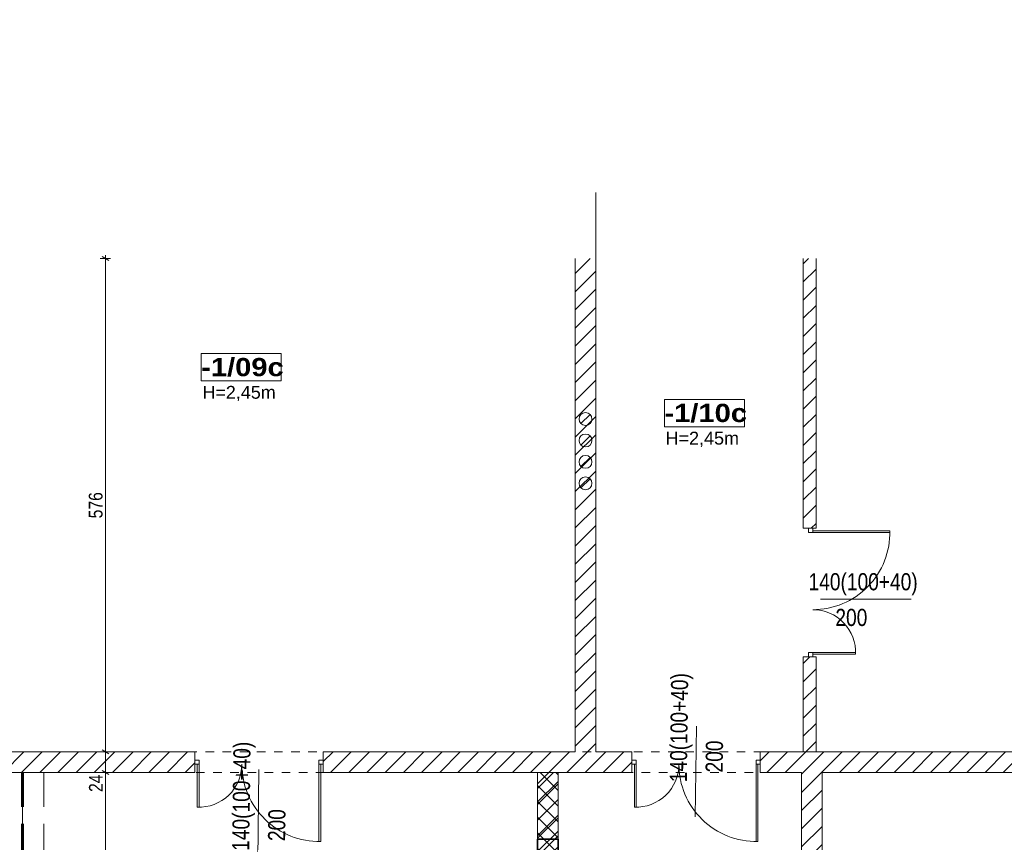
# Model space of a CAD drawing. Header units: centimetres. Extents: x 18292 to 3593338515, y 11794 to 62103.
# Tile 38 of 150: x 28190 to 29339, y 56615 to 57575. Entities that reach past the tile are written whole.
import ezdxf

# ---------------------------------------------------------------- set-up
doc = ezdxf.new("R2010")
doc.units = ezdxf.units.CM
doc.header["$MEASUREMENT"] = 0
doc.linetypes.add('ACAD_ISO02W100', pattern=[60, 40, -20])
doc.linetypes.add('Dashed-002', pattern=[20, 10, -10])
for name, color, linetype in [('499-Wymiary i opisy', 7, 'Continuous'), ('___WYBURZENIA', 7, 'Continuous'), ('__PROJEKTOWANE', 7, 'Continuous'), ('L1', 7, 'Continuous'), ('MF-NR', 7, 'Continuous'), ('MF_AREA_BLOCK', 7, 'Continuous'), ('MF_KRESKOWANIE', 7, 'Continuous'), ('MF_NR', 7, 'Continuous'), ('MF_OKNA', 7, 'Continuous'), ('MF_OPISY', 7, 'Continuous'), ('MF_przerywana', 7, 'Continuous'), ('MF_SCIANY_DZIAL', 7, 'Continuous'), ('MF_WIDOK', 7, 'Continuous')]:
    doc.layers.add(name, color=color, linetype=linetype)
doc.styles.add('GENERATED_STYLE_1', font='txt')
doc.styles.add('GENERATED_STYLE_2', font='txt')
doc.styles.add('GENERATED_STYLE_4', font='txt')
doc.styles.add('GENERATED_STYLE_5', font='txt')
doc.dimstyles.new('GENERATED_STYLE__4', dxfattribs={"dimtxt": 16, "dimasz": 6.08, "dimexe": 0.18, "dimexo": 0.0625, "dimgap": 0.09, "dimtad": 1, "dimdec": 0, "dimzin": 0, "dimdsep": 46, "dimtxsty": 'GENERATED_STYLE_4', "dimblk": 'ARROWHEAD_2', "dimblk1": 'ARROWHEAD_2', "dimblk2": 'ARROWHEAD_2', "dimcen": 0.09, "dimse1": 1, "dimse2": 1, "dimclrd": 7, "dimclre": 7, "dimclrt": 7, "dimadec": 0, "dimazin": 0, "dimtfac": 1, "dimtdec": 4, "dimtmove": 0, "dimatfit": 3, "dimfxl": 0, "dimtolj": 1, "dimtzin": 0, "dimarcsym": 0})
doc.dimstyles.new('GENERATED_STYLE__6', dxfattribs={"dimtxt": 16, "dimasz": 6.08, "dimexe": 0.18, "dimexo": 0.0625, "dimgap": 0.09, "dimtad": 1, "dimdec": 0, "dimzin": 0, "dimdsep": 46, "dimtxsty": 'GENERATED_STYLE_1', "dimblk": 'ARROWHEAD_2', "dimblk1": 'ARROWHEAD_2', "dimblk2": 'ARROWHEAD_2', "dimcen": 0.09, "dimse1": 1, "dimse2": 1, "dimclrd": 7, "dimclre": 7, "dimclrt": 7, "dimadec": 0, "dimazin": 0, "dimtfac": 1, "dimtdec": 4, "dimtmove": 0, "dimatfit": 3, "dimfxl": 0, "dimtolj": 1, "dimtzin": 0, "dimarcsym": 0})
pattern_1 = [(45, (4868174.165, 3898003.605), (-10.606601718, 10.606601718), [])]

# ---------------------------------------------------------------- blocks, each defined once
blk = doc.blocks.new('*D126', base_point=(4868174.2, 3898003.6))
at = {"layer": '499-Wymiary i opisy', "color": 7, "linetype": 'Continuous', "lineweight": 13}
for p, q in [((31249.8, 59744.2), (31241.8, 59748.8)), ((31245.8, 59746.5), (31245.8, 59750.4)), ((31251.8, 59746.5), (31239.8, 59746.5)), ((31245.8, 52927.5), (31245.8, 59746.5)), ((31251.8, 52927.5), (31239.8, 52927.5)), ((31241.8, 52929.8), (31249.8, 52925.2)), ((31245.8, 52923.6), (31245.8, 52927.5))]:
    blk.add_line(p, q, dxfattribs=at)
at = {"layer": '499-Wymiary i opisy', "color": 7, "lineweight": 13, "insert": (31242.6, 56311.4), "char_height": 16, "attachment_point": 7, "rotation": 90, "style": 'GENERATED_STYLE_1'}
blk.add_mtext('\\A1;{\\pql;\\fArial Narrow|b1|i0|c238|p34;6\xa0819}', dxfattribs=at)
blk = doc.blocks.new('ARROWHEAD_2')
at = {"color": 0, "linetype": 'Continuous', "lineweight": 0}
for p, q in [((0, 0), (-1, 0)), ((-0.38, -0.66), (0.38, 0.66))]:
    blk.add_line(p, q, dxfattribs=at)
blk = doc.blocks.new('*D278', base_point=(4868174.2, 3898003.6))
at = {"layer": '499-Wymiary i opisy', "color": 7, "linetype": 'Continuous', "lineweight": 13}
for p, q in [((28295.7, 56696.5), (28283.7, 56696.5)), ((28285.7, 56698.8), (28293.7, 56694.2)), ((28289.7, 56420.5), (28289.7, 56696.5)), ((28295.7, 56420.5), (28283.7, 56420.5)), ((28285.7, 56422.8), (28293.7, 56418.2))]:
    blk.add_line(p, q, dxfattribs=at)
at = {"layer": '499-Wymiary i opisy', "color": 7, "lineweight": 13, "char_height": 16, "attachment_point": 7, "rotation": 90, "style": 'GENERATED_STYLE_4'}
for s, insert in [('\\A1;{\\pql;\\fArial Narrow|b0|i0|c238|p34;24}', (28286.5, 56673.7)), ('\\A1;{\\pql;\\fArial Narrow|b0|i0|c238|p34;276}', (28286.5, 56532.9))]:
    blk.add_mtext(s, dxfattribs=dict(at, insert=insert))
blk = doc.blocks.new('*D279', base_point=(4868174.2, 3898003.6))
at = {"layer": '499-Wymiary i opisy', "color": 7, "linetype": 'Continuous', "lineweight": 13}
for p, q in [((28295.7, 56720.5), (28283.7, 56720.5)), ((28285.7, 56722.8), (28293.7, 56718.2)), ((28289.7, 56696.5), (28289.7, 56720.5)), ((28295.7, 56696.5), (28283.7, 56696.5)), ((28285.7, 56698.8), (28293.7, 56694.2))]:
    blk.add_line(p, q, dxfattribs=at)
blk = doc.blocks.new('*D280', base_point=(4868174.2, 3898003.6))
at = {"layer": '499-Wymiary i opisy', "color": 7, "linetype": 'Continuous', "lineweight": 13}
for p, q in [((28289.7, 57296.5), (28289.7, 57300.4)), ((28295.7, 57296.5), (28283.7, 57296.5)), ((28293.7, 57294.2), (28285.7, 57298.8)), ((28289.7, 56720.5), (28289.7, 57296.5)), ((28295.7, 56720.5), (28283.7, 56720.5)), ((28285.7, 56722.8), (28293.7, 56718.2))]:
    blk.add_line(p, q, dxfattribs=at)
at = {"layer": '499-Wymiary i opisy', "color": 7, "lineweight": 13, "insert": (28286.5, 56993.1), "char_height": 16, "attachment_point": 7, "rotation": 90, "style": 'GENERATED_STYLE_4'}
blk.add_mtext('\\A1;{\\pql;\\fArial Narrow|b0|i0|c238|p34;576}', dxfattribs=at)

msp = doc.modelspace()

# ---------------------------------------------------------------- hatches: boundary and pattern name
at = {"layer": '___WYBURZENIA', "linetype": 'Continuous', "lineweight": 35}
h = msp.add_hatch(dxfattribs=at)
h.set_pattern_fill('bloczki_ceramiczne_000a', color=30, style=0, pattern_type=2)
h.set_pattern_definition(pattern_1)
h.paths.add_polyline_path([(28793.9, 56618.6), (28793.9, 56528.6), (28817.9, 56528.6), (28817.9, 56618.6)])
at = {"layer": '__PROJEKTOWANE', "linetype": 'Continuous', "lineweight": 0, "true_color": 0x000000}
h = msp.add_hatch(dxfattribs=at)
h.set_pattern_fill('Concrete_Block_000a', color=18, style=0, pattern_type=2)
h.set_pattern_definition([(45, (4868174.165, 3898003.605), (-9.192387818, 9.192387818), []), (135, (4868174.165, 3898003.605), (9.192387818, 9.192387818), [])])
h.paths.add_polyline_path([(28817.9, 56696.5), (28793.9, 56696.5), (28793.9, 56596.5), (28817.9, 56596.5)])
at = {"layer": 'MF_KRESKOWANIE', "linetype": 'Continuous', "lineweight": 13}
h = msp.add_hatch(dxfattribs=at)
h.set_pattern_fill('bloczki_ceramiczne_000a', color=250, style=0, pattern_type=2)
h.set_pattern_definition(pattern_1)
h.paths.add_polyline_path([(29729.9, 57320.5), (29705.9, 57320.5), (29705.9, 56720.5), (29502.9, 56720.5), (29053.9, 56720.5), (29053.9, 56696.5), (29101.9, 56696.5), (29101.9, 56596.5), (29125.9, 56596.5), (29125.9, 56696.5), (29502.9, 56696.5), (29705.9, 56696.5), (29705.9, 56678.5), (29743.9, 56678.5), (29743.9, 56696.5), (30226.9, 56696.5), (30226.9, 56734.5), (29755.9, 56734.5), (29755.9, 56736.5), (29755.9, 58082.5), (29755.9, 58507.5), (29755.9, 58521.5), (30331.9, 58521.5), (30331.9, 58545.5), (29755.9, 58545.5), (28861.9, 58545.5), (28861.9, 58521.5), (29731.9, 58521.5), (29731.9, 58507.5), (29731.9, 57320.5)])
h = msp.add_hatch(dxfattribs=at)
h.set_pattern_fill('bloczki_ceramiczne_000a', color=250, style=0, pattern_type=2)
h.set_pattern_definition(pattern_1)
h.paths.add_polyline_path([(28793.9, 56696.5), (28793.9, 56618.6), (28817.9, 56618.6), (28817.9, 56696.5), (28839.9, 56696.5), (28903.9, 56696.5), (28903.9, 56720.5), (28861.9, 56720.5), (28861.9, 57296.5), (28837.9, 57296.5), (28837.9, 56720.5), (28543.9, 56720.5), (28543.9, 56696.5)])
h = msp.add_hatch(dxfattribs=at)
h.set_pattern_fill('bloczki_ceramiczne_000b', color=250, style=0, pattern_type=2)
h.set_pattern_definition(pattern_1)
h.paths.add_polyline_path([(29118.9, 56981.5), (29118.9, 57296.5), (29103.9, 57296.5), (29103.9, 56981.5)])
h = msp.add_hatch(dxfattribs=at)
h.set_pattern_fill('bloczki_ceramiczne_000a', color=250, style=0, pattern_type=2)
h.set_pattern_definition(pattern_1)
h.paths.add_polyline_path([(29118.9, 56720.5), (29118.9, 56831.5), (29103.9, 56831.5), (29103.9, 56720.5)])
h = msp.add_hatch(dxfattribs=at)
h.set_pattern_fill('bloczki_ceramiczne_000a', color=250, style=0, pattern_type=2)
h.set_pattern_definition(pattern_1)
h.paths.add_polyline_path([(28006.1, 56696.5), (28393.9, 56696.5), (28393.9, 56720.5), (28006.1, 56720.5)])

# ---------------------------------------------------------------- linework, layer by layer
at = {"layer": '___WYBURZENIA', "color": 30, "linetype": 'Continuous', "lineweight": 35}
for p, q in [((28793.9, 56528.6), (28793.9, 56618.6)), ((28817.9, 56618.6), (28817.9, 56528.6))]:
    msp.add_line(p, q, dxfattribs=at)
at = {"layer": '___WYBURZENIA', "color": 30, "linetype": 'Continuous', "lineweight": 35, "flags": 128}
msp.add_lwpolyline([(28793.9, 56618.6), (28793.9, 56528.6), (28817.9, 56528.6), (28817.9, 56618.6)], close=True, dxfattribs=at)
at = {"layer": '__PROJEKTOWANE', "color": 150, "linetype": 'Continuous', "lineweight": 13, "flags": 128}
for points in [[(28817.9, 56696.5), (28793.9, 56696.5)], [(28793.9, 56696.5), (28793.9, 56596.5)], [(28817.9, 56596.5), (28817.9, 56696.5)]]:
    msp.add_lwpolyline(points, dxfattribs=at)
at = {"layer": 'L1', "color": 7, "linetype": 'Continuous', "lineweight": 13}
for p, q in [((28861.9, 56720.5), (28861.9, 57373.5)), ((28861.9, 56720.5), (28861.9, 57372.5)), ((28837.9, 56720.5), (28837.9, 57296.5)), ((28006.1, 56720.5), (28393.9, 56720.5)), ((28393.9, 56696.5), (28393.9, 56720.5)), ((28837.9, 56720.5), (28543.9, 56720.5)), ((28543.9, 56696.5), (28543.9, 56720.5)), ((28903.9, 56720.5), (28861.9, 56720.5)), ((28903.9, 56720.5), (28903.9, 56696.5)), ((29502.9, 56720.5), (29053.9, 56720.5)), ((29053.9, 56720.5), (29053.9, 56696.5)), ((28393.9, 56696.5), (28006.1, 56696.5)), ((28192.9, 56696.5), (28192.9, 56420.5)), ((28543.9, 56696.5), (28793.9, 56696.5)), ((28793.9, 56696.5), (28543.9, 56696.5)), ((28793.9, 56618.6), (28793.9, 56696.5)), ((28817.9, 56696.5), (28839.9, 56696.5)), ((28817.9, 56696.5), (28817.9, 56618.6)), ((28839.9, 56696.5), (28903.9, 56696.5)), ((29053.9, 56696.5), (29101.9, 56696.5)), ((29101.9, 56596.5), (29101.9, 56696.5)), ((29101.9, 56696.5), (29101.9, 56596.5)), ((29125.9, 56696.5), (29502.9, 56696.5)), ((29125.9, 56596.5), (29125.9, 56696.5))]:
    msp.add_line(p, q, dxfattribs=at)
at = {"layer": 'MF-NR', "color": 7, "linetype": 'Continuous', "lineweight": 13}
for p, q in [((28401.5, 57185.5), (28494.8, 57185.5)), ((28401.5, 57153.7), (28401.5, 57185.5)), ((28494.8, 57185.5), (28494.8, 57153.7)), ((28942.1, 57132), (29035.4, 57132)), ((28942.1, 57100.1), (28942.1, 57132)), ((29035.4, 57132), (29035.4, 57100.1))]:
    msp.add_line(p, q, dxfattribs=at)
at = {"layer": 'MF-NR', "color": 7, "linetype": 'Continuous', "lineweight": 13, "flags": 128}
for points in [[(28494.8, 57153.7), (28401.5, 57153.7)], [(29035.4, 57100.1), (28942.1, 57100.1)]]:
    msp.add_lwpolyline(points, dxfattribs=at)
at = {"layer": 'MF_AREA_BLOCK', "color": 7, "linetype": 'Continuous', "lineweight": 13}
for p, q in [((28855.2, 57114.3), (28844.6, 57103.7)), ((28855.2, 57089.3), (28844.6, 57078.7)), ((28855.2, 57064.3), (28844.6, 57053.7)), ((28855.2, 57039.3), (28844.6, 57028.7))]:
    msp.add_line(p, q, dxfattribs=at)
for centre in [(28849.9, 57109), (28849.9, 57084), (28849.9, 57059), (28849.9, 57034)]:
    msp.add_circle(centre, 7.5, dxfattribs=at)
at = {"layer": 'MF_OKNA', "color": 7, "linetype": 'Continuous', "lineweight": 13}
for p, q in [((29112.6, 56981.5), (29110.1, 56981.5)), ((29110.1, 56981.5), (29110.1, 56976.5)), ((29115.1, 56976.5), (29115.1, 56981.5)), ((29115.1, 56978.5), (29205.1, 56978.5)), ((29110.1, 56976.5), (29115.1, 56976.5)), ((29115.1, 56976.5), (29205.1, 56976.5)), ((29124.2, 56898.7), (29230, 56898.7)), ((29110.1, 56831.5), (29110.1, 56836.5)), ((29110.1, 56836.5), (29115.1, 56836.5)), ((29112.6, 56831.5), (29110.1, 56831.5)), ((29115.1, 56836.5), (29115.1, 56831.5)), ((29115.1, 56836.5), (29165.1, 56836.5)), ((29115.1, 56834.5), (29165.1, 56834.5)), ((28979.4, 56750.5), (28978, 56644.7)), ((28393.9, 56708.5), (28393.9, 56711)), ((28393.9, 56711), (28398.9, 56711)), ((28398.9, 56706), (28393.9, 56706)), ((28396.9, 56706), (28396.9, 56656)), ((28398.9, 56711), (28398.9, 56706)), ((28398.9, 56706), (28398.9, 56656)), ((28538.9, 56711), (28538.9, 56706)), ((28543.9, 56711), (28538.9, 56711)), ((28538.9, 56706), (28543.9, 56706)), ((28538.9, 56706), (28538.9, 56616)), ((28540.9, 56706), (28540.9, 56616)), ((28543.9, 56708.5), (28543.9, 56711)), ((28903.9, 56708.5), (28903.9, 56711)), ((28903.9, 56711), (28908.9, 56711)), ((28908.9, 56706), (28903.9, 56706)), ((28906.9, 56706), (28906.9, 56656)), ((28908.9, 56711), (28908.9, 56706)), ((28908.9, 56706), (28908.9, 56656)), ((29048.9, 56711), (29048.9, 56706)), ((29053.9, 56711), (29048.9, 56711)), ((29048.9, 56706), (29053.9, 56706)), ((29048.9, 56706), (29048.9, 56616)), ((29050.9, 56706), (29050.9, 56616)), ((29053.9, 56708.5), (29053.9, 56711)), ((28468.8, 56699.8), (28467.4, 56594))]:
    msp.add_line(p, q, dxfattribs=at)
for centre, radius, start, end in [((29115.1, 56976.5), 90, 270, 1.2733), ((29115.1, 56836.5), 50, 357.7076, 90), ((28398.9, 56706), 50, 267.7076, 0), ((28538.9, 56706), 90, 180, 271.2733), ((28908.9, 56706), 50, 267.7076, 0), ((29048.9, 56706), 90, 180, 271.2733)]:
    msp.add_arc(centre, radius, start, end, dxfattribs=at)
at = {"layer": 'MF_przerywana', "color": 7, "linetype": 'ACAD_ISO02W100', "lineweight": 13}
for p, q in [((28191.9, 56696.5), (28191.9, 56420.5)), ((28193.9, 56696.5), (28193.9, 56420.5)), ((28217.9, 56696.5), (28217.9, 56420.5))]:
    msp.add_line(p, q, dxfattribs=at)
at = {"layer": 'MF_przerywana', "color": 7, "linetype": 'Dashed-002', "lineweight": 13, "flags": 128}
msp.add_lwpolyline([(26406.4, 56720.5), (29053.9, 56720.5), (29053.9, 56696.5), (26406.4, 56696.5)], close=True, dxfattribs=at)
at = {"layer": 'MF_SCIANY_DZIAL', "color": 7, "linetype": 'Continuous', "lineweight": 13}
for p, q in [((29103.9, 57296.5), (29103.9, 56981.5)), ((29118.9, 57296.5), (29118.9, 56981.5)), ((29118.9, 57296.5), (29118.9, 56981.5)), ((29118.9, 56981.5), (29103.9, 56981.5)), ((29103.9, 56831.5), (29103.9, 56720.5)), ((29118.9, 56831.5), (29103.9, 56831.5)), ((29118.9, 56831.5), (29118.9, 56720.5))]:
    msp.add_line(p, q, dxfattribs=at)
at = {"layer": 'MF_WIDOK', "color": 5, "linetype": 'Continuous', "lineweight": 15, "flags": 128}
for points in [[(28401.5, 57185.5), (28494.8, 57185.5), (28494.8, 57153.7), (28401.5, 57153.7)], [(28942.1, 57132), (29035.4, 57132), (29035.4, 57100.1), (28942.1, 57100.1)]]:
    msp.add_lwpolyline(points, close=True, dxfattribs=at)

# ---------------------------------------------------------------- texts
at = {"layer": 'MF_NR', "color": 7, "linetype": 'Continuous', "lineweight": 13, "char_height": 21.262, "attachment_point": 7, "style": 'GENERATED_STYLE_5'}
for s, insert in [('\\A1;{\\pql;\\fArial Black|b0|i0|c238|p38;-1/09c}', (28401.4, 57158.4)), ('\\A1;{\\pql;\\fArial Black|b0|i0|c238|p38;-1/10c}', (28942, 57104.9))]:
    msp.add_mtext(s, dxfattribs=dict(at, insert=insert))
at = {"layer": 'MF_OKNA', "color": 7, "linetype": 'Continuous', "lineweight": 13, "char_height": 20, "attachment_point": 4, "style": 'GENERATED_STYLE_2'}
for s, insert in [('\\A1;{\\W0.800000x;\\pql;\\fArial|b0|i0|c238|p38;140(100+40)}', (29110.2, 56916.1)), ('\\A1;{\\W0.800000x;\\pql;\\fArial|b0|i0|c238|p38;200}', (29141.5, 56877.3))]:
    msp.add_mtext(s, dxfattribs=dict(at, insert=insert))
at = {"layer": 'MF_OKNA', "color": 7, "linetype": 'Continuous', "lineweight": 13, "char_height": 20, "attachment_point": 4, "rotation": 89.2577, "style": 'GENERATED_STYLE_2'}
for s, insert in [('\\A1;{\\W0.800000x;\\pql;\\fArial|b0|i0|c238|p38;140(100+40)}', (28961.2, 56685.1)), ('\\A1;{\\W0.800000x;\\pql;\\fArial|b0|i0|c238|p38;140(100+40)}', (28450.5, 56605)), ('\\A1;{\\W0.800000x;\\pql;\\fArial|b0|i0|c238|p38;200}', (29000.1, 56696.5)), ('\\A1;{\\W0.800000x;\\pql;\\fArial|b0|i0|c238|p38;200}', (28489.5, 56616.4))]:
    msp.add_mtext(s, dxfattribs=dict(at, insert=insert))
at = {"layer": 'MF_OPISY', "color": 7, "linetype": 'Continuous', "lineweight": 13, "char_height": 15, "attachment_point": 2, "style": 'GENERATED_STYLE_2'}
for insert in [(28445.6, 57147.7), (28986.2, 57094.2)]:
    msp.add_mtext('\\A1;{\\pqc;\\fArial|b0|i0|c238|p38;H=2,45m}', dxfattribs=dict(at, insert=insert))

# ---------------------------------------------------------------- dimensions: what is measured, and where the dimension line sits
at = {"layer": '499-Wymiary i opisy', "color": 7, "linetype": 'Continuous', "lineweight": 13}
for base, p1, p2, dimstyle, picture, middle in [((31245.8, 59746.5), (24264.9, 52927.5), (25791.9, 59746.5), 'GENERATED_STYLE__6', '*D126', (31234.6, 56338.9)), ((28289.7, 57296.5), (28035.9, 56720.5), (28035.9, 57296.5), 'GENERATED_STYLE__4', '*D280', (28278.5, 57011.4)), ((28289.7, 56720.5), (28217.9, 56696.5), (28035.9, 56720.5), 'GENERATED_STYLE__4', '*D279', (28278.5, 56685.9)), ((28289.7, 56696.5), (28217.9, 56420.5), (28217.9, 56696.5), 'GENERATED_STYLE__4', '*D278', (28278.5, 56551.2))]:
    dim = msp.add_linear_dim(base=base, p1=p1, p2=p2, angle=90, dimstyle=dimstyle, dxfattribs=at)
    dim.commit()
    dim.dimension.update_dxf_attribs({"geometry": picture, "text_midpoint": middle, "dimtype": 160, "text_rotation": 90})

doc.saveas('drawing.dxf')
